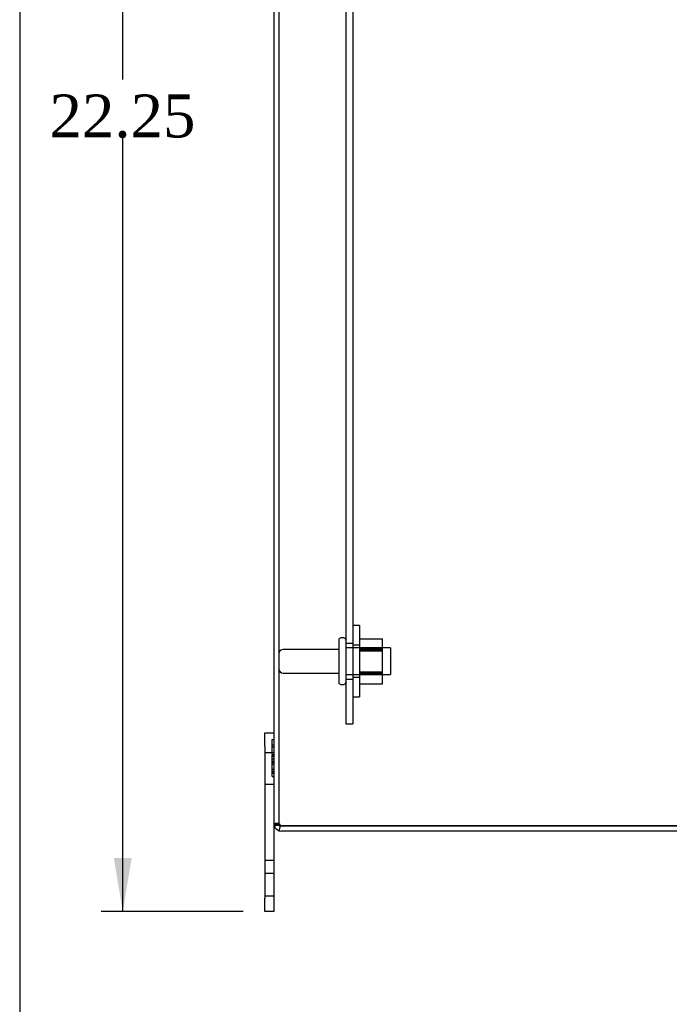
# Model space of a CAD drawing. Header units: inches. Extents: x 0 to 120, y -1 to 80.
# Tile 15 of 64: x 0.44 to 9.52, y 26.84 to 40.61. Entities that reach past the tile are written whole.
import ezdxf
from ezdxf.enums import TextEntityAlignment as Align
from ezdxf.lldxf.tags import DXFTag

# ---------------------------------------------------------------- set-up
doc = ezdxf.new("R2010")
doc.units = ezdxf.units.IN
doc.header["$MEASUREMENT"] = 0
for name, color, linetype in [('COM40673', 7, 'Continuous'), ('COM55380', 7, 'Continuous'), ('Default', 7, 'Continuous'), ('FET07752', 7, 'Continuous'), ('NTS166105', 7, 'Continuous'), ('STD26089', 7, 'Continuous'), ('WAF25059', 7, 'Continuous')]:
    doc.layers.add(name, color=color, linetype=linetype)
doc.styles.add('SEACAD_Times_New_Roman', font='times.ttf')
tags = doc.linetypes.add('HIDDEN2', pattern=[0.1875, 0.125, -0.0625]).pattern_tags.tags
tags[6:7] = [DXFTag(74, 4), DXFTag(75, 0), DXFTag(340, '0'), DXFTag(46, 0.0), DXFTag(50, 0.0), DXFTag(44, 0.0), DXFTag(45, 0.0)]
tags[4:5] = [DXFTag(74, 4), DXFTag(75, 0), DXFTag(340, '0'), DXFTag(46, 0.0), DXFTag(50, 0.0), DXFTag(44, 0.0), DXFTag(45, 0.0)]
doc.dimstyles.new('HAMMOND_(STH_-_120x80)', dxfattribs={"dimtxt": 0.6, "dimasz": 0.75, "dimexe": 0.3, "dimexo": 0.3, "dimgap": 0.15, "dimtad": 0, "dimtih": 1, "dimtoh": 1, "dimzin": 0, "dimdsep": 46, "dimtxsty": 'SEACAD_Times_New_Roman', "dimblk1": '_SE_FILLED', "dimblk2": '_SE_FILLED', "dimsah": 1, "dimcen": 0.3, "dimadec": 0, "dimazin": 0, "dimtfac": 0.8, "dimtofl": 0, "dimtmove": 1, "dimatfit": 3, "dimfxl": 1, "dimtolj": 1, "dimtzin": 0, "dimarcsym": 0})

# ---------------------------------------------------------------- blocks, each defined once
blk = doc.blocks.new('SE5')
at = {"layer": 'COM40673', "color": 7, "linetype": 'HIDDEN2'}
for p, q in [((5.002, 47.762), (5.002, 30.762)), ((5.097, 47.762), (5.097, 30.762)), ((5.097, 31.887), (5.002, 31.887)), ((5.002, 31.387), (5.097, 31.387)), ((5.002, 30.762), (5.097, 30.762))]:
    blk.add_line(p, q, dxfattribs=at)
at = {"layer": 'COM55380', "color": 7, "linetype": 'Continuous'}
for p, q in [((3.993, 49.154), (3.993, 29.37)), ((4.101, 29.335), (4.069, 29.335)), ((4.069, 29.267), (4.089, 29.334)), ((4.089, 29.334), (4.101, 29.334)), ((4.101, 29.335), (11.851, 29.335)), ((11.851, 29.334), (4.101, 29.334)), ((11.851, 29.262), (4.101, 29.262))]:
    blk.add_line(p, q, dxfattribs=at)
at = {"layer": 'COM55380', "color": 7, "linetype": 'HIDDEN2'}
for p, q in [((4.065, 49.154), (4.065, 29.37)), ((4.065, 29.37), (3.993, 29.37)), ((4.075, 29.355), (4.024, 29.355))]:
    blk.add_line(p, q, dxfattribs=at)
at = {"layer": 'COM55380', "color": 7, "linetype": 'Continuous'}
for centre, radius, start, end in [((4.101, 29.37), 0.108, 180, 198.1098), ((3.875, 30.128), 0.801, 278.7951, 282.773), ((3.875, 30.131), 0.803, 278.7681, 282.7469), ((4.101, 29.37), 0.108, 198.1098, 252.9101), ((4.101, 29.37), 0.108, 252.9101, 270)]:
    blk.add_arc(centre, radius, start, end, dxfattribs=at)
at = {"layer": 'COM55380', "color": 7, "linetype": 'HIDDEN2'}
for centre, radius, start, end in [((3.875, 30.128), 0.801, 278.7951, 280.413), ((3.875, 30.131), 0.803, 278.7681, 280.4295), ((3.875, 30.128), 0.801, 282.773, 284.0573), ((3.875, 30.131), 0.803, 282.7469, 284.0154), ((4.101, 29.37), 0.036, 180, 211.8623), ((4.101, 29.37), 0.036, 211.8623, 252.2135), ((4.101, 29.37), 0.036, 252.2135, 270)]:
    blk.add_arc(centre, radius, start, end, dxfattribs=at)
at = {"layer": 'COM55380', "color": 7, "linetype": 'Continuous'}
blk.add_ellipse((4.101, 29.37), major_axis=(0.108, 0), ratio=0.996907, start_param=3.141593, end_param=3.457669, dxfattribs=at)
at = {"layer": 'COM55380', "color": 7, "linetype": 'HIDDEN2'}
for start_param, end_param in [(3.141593, 3.697695), (4.401956, 4.712389)]:
    blk.add_ellipse((4.101, 29.37), major_axis=(0.036, 0), ratio=0.996907, start_param=start_param, end_param=end_param, dxfattribs=at)
at = {"layer": 'COM55380', "color": 7, "linetype": 'Continuous'}
blk.add_open_spline([(4.069, 29.335), (4.066, 29.338), (4.063, 29.341), (4.055, 29.346), (4.051, 29.348), (4.043, 29.352), (4.04, 29.353), (4.032, 29.354), (4.029, 29.355), (4.018, 29.355), (4.013, 29.354), (4.006, 29.35), (4.004, 29.348), (4, 29.343), (3.999, 29.34), (3.998, 29.337)], degree=3, knots=[0, 0, 0, 0, 0.125, 0.125, 0.25, 0.25, 0.375, 0.375, 0.5, 0.5, 0.75, 0.75, 0.875, 0.875, 1, 1, 1, 1], dxfattribs=at)
at = {"layer": 'COM55380', "color": 7, "linetype": 'HIDDEN2'}
blk.add_open_spline([(4.09, 29.336), (4.089, 29.339), (4.088, 29.342), (4.085, 29.347), (4.083, 29.35), (4.079, 29.354), (4.077, 29.355), (4.073, 29.355), (4.071, 29.353), (4.07, 29.351)], degree=3, knots=[0, 0, 0, 0, 0.25, 0.25, 0.5, 0.5, 0.75, 0.75, 1, 1, 1, 1], dxfattribs=at)
at = {"layer": 'FET07752', "color": 7, "linetype": 'Continuous'}
for p, q in [((3.868, 30.45), (3.868, 30.637)), ((3.868, 30.637), (3.993, 30.637)), ((3.868, 30.45), (3.868, 28.325)), ((3.993, 29.37), (3.993, 28.325)), ((3.868, 28.137), (3.868, 28.325)), ((3.993, 28.325), (3.993, 28.137)), ((3.993, 28.137), (3.868, 28.137))]:
    blk.add_line(p, q, dxfattribs=at)
at = {"layer": 'FET07752', "color": 7, "linetype": 'HIDDEN2'}
for p, q in [((3.973, 30.544), (3.993, 30.544)), ((3.973, 30.332), (3.973, 30.544)), ((3.973, 30.467), (3.993, 30.467)), ((3.973, 30.438), (3.993, 30.438)), ((3.993, 30.356), (3.868, 30.356)), ((3.995, 30.324), (3.97, 30.324)), ((3.995, 30.307), (3.97, 30.307)), ((3.973, 30.332), (3.993, 30.332)), ((3.973, 30.074), (3.973, 30.324)), ((3.995, 30.234), (3.97, 30.234)), ((3.995, 30.215), (3.97, 30.215)), ((3.973, 30.271), (3.993, 30.271)), ((3.973, 30.27), (3.993, 30.27)), ((3.973, 30.24), (3.993, 30.24)), ((3.973, 30.235), (3.993, 30.235)), ((3.973, 30.222), (3.993, 30.222)), ((3.973, 30.196), (3.993, 30.196)), ((3.97, 30.092), (3.995, 30.092)), ((3.97, 30.074), (3.995, 30.074)), ((3.973, 30.129), (3.993, 30.129)), ((3.973, 30.1), (3.993, 30.1)), ((3.973, 30.023), (3.973, 30.072)), ((3.973, 30.023), (3.993, 30.023)), ((3.868, 29.919), (3.993, 29.919)), ((3.868, 28.855), (3.993, 28.855)), ((3.993, 28.669), (3.868, 28.669)), ((3.868, 28.356), (3.993, 28.356))]:
    blk.add_line(p, q, dxfattribs=at)
at = {"layer": 'NTS166105', "color": 7, "linetype": 'HIDDEN2'}
for p, q in [((5.193, 31.951), (5.513, 31.951)), ((5.513, 31.782), (5.513, 31.951)), ((5.193, 31.825), (5.513, 31.825)), ((5.193, 31.809), (5.513, 31.809)), ((5.513, 31.791), (5.193, 31.791)), ((5.193, 31.782), (5.513, 31.782)), ((5.513, 31.466), (5.513, 31.782)), ((5.193, 31.491), (5.513, 31.491)), ((5.193, 31.484), (5.513, 31.484)), ((5.193, 31.466), (5.513, 31.466)), ((5.193, 31.45), (5.513, 31.45)), ((5.513, 31.322), (5.513, 31.466)), ((5.193, 31.322), (5.513, 31.322))]:
    blk.add_line(p, q, dxfattribs=at)
at = {"layer": 'STD26089', "color": 7, "linetype": 'HIDDEN2'}
for p, q in [((4.972, 31.962), (4.932, 31.962)), ((4.902, 31.932), (4.902, 31.342)), ((5.627, 31.825), (5.002, 31.825)), ((5.627, 31.825), (5.627, 31.45)), ((4.902, 31.803), (4.125, 31.803)), ((4.125, 31.471), (4.902, 31.471)), ((5.002, 31.45), (5.627, 31.45)), ((4.932, 31.312), (4.972, 31.312))]:
    blk.add_line(p, q, dxfattribs=at)
for centre, radius, start, end in [((4.932, 31.932), 0.03, 90, 180), ((4.972, 31.932), 0.03, 0, 90), ((4.125, 31.743), 0.06, 90, 180), ((4.125, 31.531), 0.06, 180, 270), ((4.932, 31.342), 0.03, 180, 270), ((4.972, 31.342), 0.03, 270, 0)]:
    blk.add_arc(centre, radius, start, end, dxfattribs=at)
at = {"layer": 'WAF25059', "color": 7, "linetype": 'HIDDEN2'}
for p, q in [((5.193, 32.137), (5.097, 32.137)), ((5.193, 32.137), (5.193, 31.137)), ((5.193, 31.86), (5.097, 31.86)), ((5.097, 31.415), (5.193, 31.415)), ((5.097, 31.137), (5.193, 31.137))]:
    blk.add_line(p, q, dxfattribs=at)
blk = doc.blocks.new('DMBLK371')
at = {"layer": 'Default', "linetype": 'Continuous'}
for points in [[(1.758, 49.637), (2.008, 49.637), (1.883, 50.387)], [(1.758, 28.887), (1.883, 28.137), (2.008, 28.887)]]:
    blk.add_hatch(color=7, dxfattribs=at).paths.add_polyline_path(points)
at = {"layer": 'Default', "color": 7, "linetype": 'Continuous'}
for p, q in [((3.568, 50.387), (1.583, 50.387)), ((1.883, 39.772), (1.883, 50.387)), ((1.883, 28.137), (1.883, 38.962)), ((3.568, 28.137), (1.583, 28.137))]:
    blk.add_line(p, q, dxfattribs=at)
at = {"layer": 'Default', "color": 7, "linetype": 'Continuous', "style": 'SEACAD_Times_New_Roman'}
blk.add_text('22.25', height=0.6, dxfattribs=at).set_placement((0.86, 39.562), align=Align.TOP_LEFT)
blk = doc.blocks.new('_SE_FILLED')
at = {"color": 0}
blk.add_line((0, 0), (-1, 0), dxfattribs=at)
blk.add_solid([(0, 0), (-1, -0.1665), (-1, 0.1665), (0, 0)], dxfattribs=at)
blk = doc.blocks.new('BORDER')
at = {"layer": 'Default', "color": 7, "linetype": 'Continuous'}
blk.add_line((-41.86, 27.86), (-41.86, 0), dxfattribs=at)

msp = doc.modelspace()

# ---------------------------------------------------------------- block references
at = {"layer": 'Default', "color": 7, "xscale": 2.85, "yscale": 2.85, "zscale": 2.85}
msp.add_blockref('BORDER', (119.744, 0.233), dxfattribs=at)
at = {"layer": 'Default'}
msp.add_blockref('SE5', (0, 0), dxfattribs=at)

# ---------------------------------------------------------------- dimensions: what is measured, and where the dimension line sits
at = {"layer": 'Default', "color": 7, "linetype": 'Continuous'}
dim = msp.add_linear_dim(base=(1.883, 28.137), p1=(3.868, 28.137), p2=(3.868, 50.387), angle=90, text='\\A1;<>', dimstyle='HAMMOND_(STH_-_120x80)', override={"dimtmove": 0}, dxfattribs=at)
dim.commit()
dim.dimension.update_dxf_attribs({"geometry": 'DMBLK371', "text_midpoint": (1.883, 39.262), "dimtype": 161})

doc.saveas('drawing.dxf')
